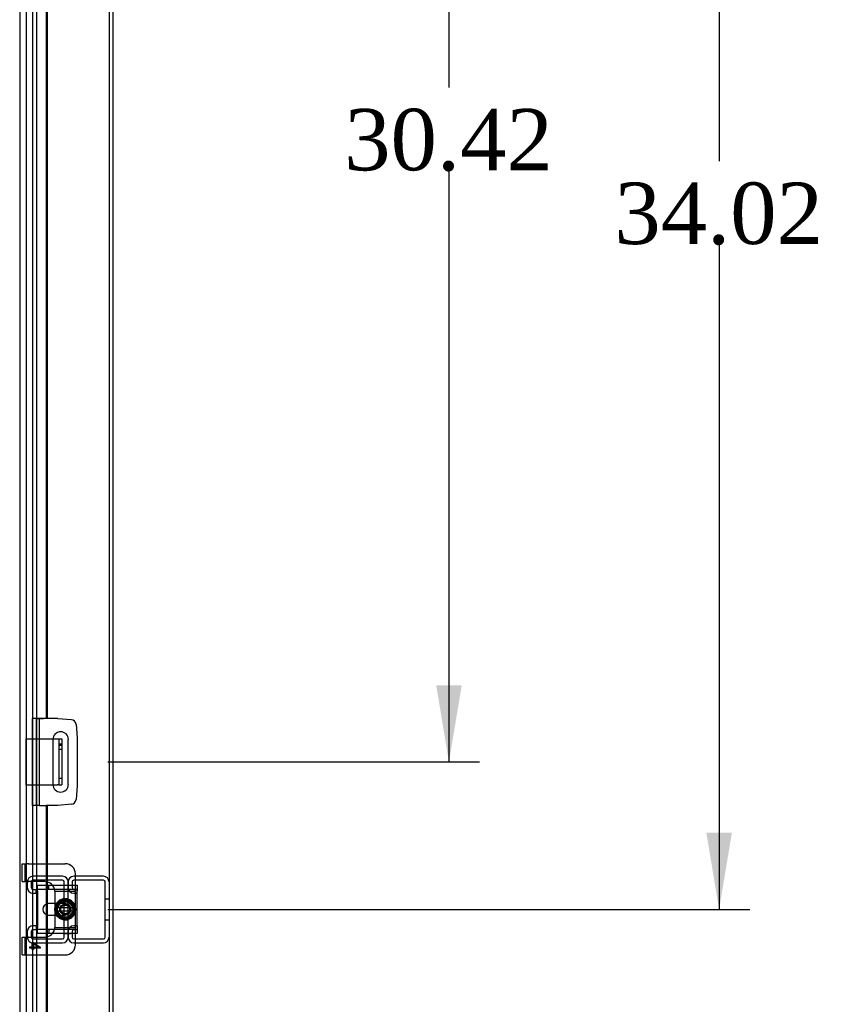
# Model space of a CAD drawing. Header units: inches. Extents: x 1 to 299, y -2 to 199.
# Tile 38 of 65: x 96 to 116, y 98 to 122. Entities that reach past the tile are written whole.
import ezdxf
from ezdxf.enums import TextEntityAlignment as Align
from ezdxf.lldxf.tags import DXFTag

# ---------------------------------------------------------------- set-up
doc = ezdxf.new("R2010")
doc.units = ezdxf.units.IN
doc.header["$MEASUREMENT"] = 0
for name, color, linetype in [('COM40153-1', 7, 'Continuous'), ('COM40153-2', 7, 'Continuous'), ('COM42667', 7, 'Continuous'), ('COM42780', 7, 'Continuous'), ('COM53955-3', 7, 'Continuous'), ('COM53964-2', 7, 'Continuous'), ('COM70220', 7, 'Continuous'), ('COM71176-1', 7, 'Continuous'), ('Default', 7, 'Continuous'), ('SCC19011', 7, 'Continuous'), ('SPR20265', 7, 'Continuous'), ('WAF25035', 7, 'Continuous')]:
    doc.layers.add(name, color=color, linetype=linetype)
doc.styles.add('SEACAD_Times_New_Roman', font='times.ttf')
tags = doc.linetypes.add('HIDDEN2', pattern=[0.1875, 0.125, -0.0625]).pattern_tags.tags
tags[6:7] = [DXFTag(74, 4), DXFTag(75, 0), DXFTag(340, '0'), DXFTag(46, 0.0), DXFTag(50, 0.0), DXFTag(44, 0.0), DXFTag(45, 0.0)]
tags[4:5] = [DXFTag(74, 4), DXFTag(75, 0), DXFTag(340, '0'), DXFTag(46, 0.0), DXFTag(50, 0.0), DXFTag(44, 0.0), DXFTag(45, 0.0)]
doc.dimstyles.new('HAMMOND_(STH_-_300x200)', dxfattribs={"dimtxt": 1.5, "dimasz": 1.875, "dimexe": 0.75, "dimexo": 0.75, "dimgap": 0.375, "dimtad": 0, "dimtih": 1, "dimtoh": 1, "dimzin": 0, "dimdsep": 46, "dimtxsty": 'SEACAD_Times_New_Roman', "dimblk1": '_SE_FILLED', "dimblk2": '_SE_FILLED', "dimsah": 1, "dimcen": 0.75, "dimadec": 0, "dimazin": 0, "dimtfac": 0.8, "dimtofl": 0, "dimtmove": 1, "dimatfit": 3, "dimfxl": 1, "dimtolj": 1, "dimtzin": 0, "dimarcsym": 0})

# ---------------------------------------------------------------- blocks, each defined once
blk = doc.blocks.new('SE2')
at = {"layer": 'COM40153-1', "color": 7, "linetype": 'HIDDEN2'}
for p, q in [((95.952, 103.151), (95.952, 104.276)), ((95.952, 104.276), (96.611, 104.276)), ((96.827, 104.152), (96.755, 104.152)), ((96.827, 104.114), (96.755, 104.114)), ((96.755, 104.027), (96.827, 104.027)), ((96.755, 103.314), (96.827, 103.314)), ((95.952, 103.151), (96.611, 103.151))]:
    blk.add_line(p, q, dxfattribs=at)
at = {"layer": 'COM40153-1', "color": 7, "linetype": 'Continuous'}
for p, q in [((96.611, 104.276), (96.719, 104.276)), ((96.719, 104.276), (96.755, 104.276)), ((96.755, 104.276), (96.827, 104.276)), ((96.755, 104.276), (96.755, 103.151)), ((96.827, 104.276), (96.827, 103.151)), ((96.611, 103.151), (96.719, 103.151)), ((96.755, 103.151), (96.719, 103.151)), ((96.755, 103.151), (96.827, 103.151))]:
    blk.add_line(p, q, dxfattribs=at)
at = {"layer": 'COM40153-2', "color": 7, "linetype": 'Continuous'}
for p, q in [((96.274, 104.776), (96.204, 104.776)), ((96.274, 104.776), (96.274, 102.651)), ((96.274, 104.776), (96.379, 104.776)), ((96.727, 104.776), (96.379, 104.776)), ((96.727, 104.776), (97.061, 104.747)), ((97.175, 104.633), (97.204, 104.299)), ((96.61, 104.264), (96.61, 103.164)), ((96.985, 103.164), (96.985, 104.264)), ((97.204, 104.299), (97.204, 103.128)), ((97.204, 103.128), (97.175, 102.794)), ((96.274, 102.651), (96.204, 102.651)), ((96.28, 102.651), (96.274, 102.651)), ((96.727, 102.651), (96.471, 102.651)), ((97.061, 102.68), (96.727, 102.651))]:
    blk.add_line(p, q, dxfattribs=at)
for centre, radius, start, end in [((97.05, 104.622), 0.125, 5, 85), ((96.798, 104.264), 0.188, 0, 180), ((96.798, 103.164), 0.188, 180, 0), ((97.05, 102.805), 0.125, 275, 355)]:
    blk.add_arc(centre, radius, start, end, dxfattribs=at)
at = {"layer": 'COM42667', "color": 7, "linetype": 'Continuous'}
for p, q in [((96.229, 100.557), (96.229, 100.7)), ((96.229, 100.7), (97.199, 100.7)), ((97.199, 100.7), (97.199, 100.557)), ((96.229, 100.557), (96.229, 99.665)), ((97.199, 99.665), (97.199, 100.557)), ((96.703, 100.252), (96.503, 100.252)), ((96.503, 99.971), (96.703, 99.971)), ((96.229, 99.522), (96.229, 99.665)), ((97.199, 99.665), (97.199, 99.522)), ((97.199, 99.522), (96.229, 99.522))]:
    blk.add_line(p, q, dxfattribs=at)
at = {"layer": 'COM42667', "color": 7, "linetype": 'HIDDEN2'}
for p, q in [((96.229, 100.605), (97.199, 100.605)), ((96.513, 100.605), (96.513, 100.7)), ((96.91, 100.252), (96.703, 100.252)), ((96.703, 99.971), (96.91, 99.971)), ((97.199, 99.617), (96.229, 99.617)), ((96.513, 99.617), (96.513, 99.522)), ((96.862, 99.523), (96.862, 99.522)), ((96.862, 99.523), (96.977, 99.523)), ((96.892, 99.523), (96.892, 99.522)), ((96.971, 99.523), (96.971, 99.522)), ((96.977, 99.523), (96.977, 99.522)), ((96.977, 99.523), (97.002, 99.523)), ((97.002, 99.523), (97.002, 99.522)), ((97.002, 99.523), (97.036, 99.523)), ((97.036, 99.523), (97.036, 99.522))]:
    blk.add_line(p, q, dxfattribs=at)
at = {"layer": 'COM42667', "color": 7, "linetype": 'Continuous'}
blk.add_arc((96.503, 100.111), 0.141, 90, 270, dxfattribs=at)
at = {"layer": 'COM42667', "color": 7, "linetype": 'HIDDEN2'}
blk.add_arc((96.91, 100.111), 0.141, 270, 90, dxfattribs=at)
at = {"layer": 'COM42780', "color": 7, "linetype": 'HIDDEN2'}
for p, q in [((95.86, 101.226), (95.927, 101.226)), ((95.86, 100.789), (95.86, 101.226)), ((95.927, 100.789), (95.927, 101.226)), ((95.927, 101.226), (95.978, 101.226)), ((96.012, 101.226), (95.978, 101.226)), ((96.012, 101.226), (96.471, 101.226)), ((95.86, 100.789), (95.927, 100.789)), ((95.978, 100.789), (95.927, 100.789)), ((95.978, 100.789), (96.012, 100.789)), ((96.41, 100.789), (96.012, 100.789)), ((97.16, 100.604), (97.16, 100.7)), ((97.16, 100.556), (97.16, 100.604)), ((96.659, 100.556), (97.16, 100.556)), ((96.66, 100.539), (96.66, 100.551)), ((96.66, 100.408), (96.66, 100.539)), ((96.66, 100.252), (96.66, 100.408)), ((97.16, 100.551), (97.16, 100.556)), ((97.16, 100.408), (97.16, 100.551)), ((97.16, 100.167), (97.16, 100.408)), ((96.66, 100.042), (96.66, 100.177)), ((96.66, 99.814), (96.66, 99.971)), ((97.16, 99.814), (97.16, 100.065)), ((96.659, 99.666), (97.16, 99.666)), ((96.66, 99.683), (96.66, 99.814)), ((96.66, 99.671), (96.66, 99.683)), ((97.16, 99.671), (97.16, 99.814)), ((97.16, 99.666), (97.16, 99.671)), ((97.16, 99.618), (97.16, 99.666)), ((95.86, 99.433), (95.927, 99.433)), ((95.86, 98.996), (95.86, 99.433)), ((95.927, 98.996), (95.927, 99.433)), ((95.927, 99.433), (95.978, 99.433)), ((96.012, 99.433), (95.978, 99.433)), ((96.012, 99.433), (96.41, 99.433)), ((97.16, 99.522), (97.16, 99.618)), ((96.045, 99.161), (96.045, 99.192)), ((96.045, 99.192), (96.105, 99.192)), ((96.105, 99.161), (96.045, 99.161)), ((96.105, 99.192), (96.105, 99.301)), ((96.105, 99.301), (96.133, 99.301)), ((96.105, 99.128), (96.105, 99.161)), ((96.133, 99.301), (96.295, 99.186)), ((96.246, 99.192), (96.133, 99.271)), ((96.133, 99.271), (96.133, 99.192)), ((96.133, 99.192), (96.246, 99.192)), ((96.295, 99.161), (96.133, 99.161)), ((96.133, 99.161), (96.133, 99.128)), ((96.295, 99.186), (96.295, 99.161)), ((95.86, 98.996), (95.927, 98.996)), ((95.927, 98.996), (95.978, 98.996)), ((95.978, 98.996), (96.012, 98.996)), ((96.012, 98.996), (96.471, 98.996)), ((96.133, 99.128), (96.105, 99.128))]:
    blk.add_line(p, q, dxfattribs=at)
at = {"layer": 'COM42780', "color": 7, "linetype": 'Continuous'}
for p, q in [((96.471, 101.226), (96.91, 101.226)), ((97.16, 100.7), (97.16, 100.976)), ((96.66, 100.177), (96.66, 100.252)), ((96.66, 99.971), (96.66, 100.042)), ((97.16, 99.246), (97.16, 99.522)), ((96.471, 98.996), (96.91, 98.996))]:
    blk.add_line(p, q, dxfattribs=at)
at = {"layer": 'COM42780', "color": 7, "linetype": 'HIDDEN2'}
for radius in [0.195, 0.125, 0.106]:
    blk.add_circle((96.91, 100.111), radius, dxfattribs=at)
at = {"layer": 'COM42780', "color": 7, "linetype": 'Continuous'}
for centre, start, end in [((96.91, 100.976), 0, 90), ((96.41, 100.539), 39.9324, 75.7445), ((96.41, 99.683), 284.2555, 320.0676), ((96.91, 99.246), 270, 0)]:
    blk.add_arc(centre, 0.25, start, end, dxfattribs=at)
at = {"layer": 'COM42780', "color": 7, "linetype": 'HIDDEN2'}
for centre, start, end in [((96.41, 100.539), 75.7445, 90), ((96.41, 100.539), 15.0028, 39.9324), ((96.41, 100.539), 3.8357, 15.0028), ((96.41, 100.539), 2.6763, 3.8357), ((96.41, 99.683), 344.9972, 356.1643), ((96.41, 99.683), 356.1643, 357.3237), ((96.41, 99.683), 270, 284.2555), ((96.41, 99.683), 320.0676, 344.9972)]:
    blk.add_arc(centre, 0.25, start, end, dxfattribs=at)
at = {"layer": 'COM53955-3', "color": 7, "linetype": 'HIDDEN2'}
for p, q in [((96.109, 131.385), (96.109, 69.043)), ((96.204, 104.777), (96.109, 104.777)), ((96.109, 102.651), (96.109, 104.777)), ((96.204, 102.651), (96.204, 104.776)), ((96.204, 102.651), (96.109, 102.651)), ((96.447, 100.7), (96.447, 100.24)), ((96.471, 100.7), (96.471, 100.248)), ((96.447, 99.983), (96.447, 99.522)), ((96.471, 99.974), (96.471, 99.522))]:
    blk.add_line(p, q, dxfattribs=at)
at = {"layer": 'COM53955-3', "color": 7, "linetype": 'Continuous'}
for p, q in [((96.204, 131.385), (96.204, 69.043)), ((96.447, 128.171), (96.447, 104.777)), ((96.471, 128.171), (96.471, 104.777)), ((96.204, 104.776), (96.204, 104.777)), ((96.204, 104.777), (96.264, 104.777)), ((96.447, 104.777), (96.264, 104.777)), ((96.471, 104.777), (96.447, 104.777)), ((96.28, 102.651), (96.447, 102.651)), ((96.471, 102.651), (96.447, 102.651)), ((96.447, 102.651), (96.447, 100.7)), ((96.471, 102.651), (96.471, 100.7)), ((96.447, 100.24), (96.447, 99.983)), ((96.471, 100.248), (96.471, 99.974)), ((96.447, 99.522), (96.447, 72.051)), ((96.471, 99.522), (96.471, 72.051))]:
    blk.add_line(p, q, dxfattribs=at)
at = {"layer": 'COM53964-2', "color": 7, "linetype": 'HIDDEN2'}
for p, q in [((96.844, 100.919), (96.12, 100.919)), ((97.844, 100.919), (97.12, 100.919)), ((95.982, 100.781), (95.982, 100.643)), ((96.077, 100.781), (96.077, 100.643)), ((96.844, 100.824), (96.12, 100.824)), ((96.12, 100.6), (96.203, 100.6)), ((96.203, 100.505), (96.203, 100.6)), ((96.887, 99.432), (96.887, 100.781)), ((96.982, 100.781), (96.982, 100.643)), ((96.982, 99.432), (96.982, 100.781)), ((97.077, 100.781), (97.077, 100.643)), ((97.844, 100.824), (97.12, 100.824)), ((97.12, 100.6), (97.203, 100.6)), ((97.203, 100.505), (97.203, 100.6)), ((97.887, 99.432), (97.887, 100.781)), ((96.12, 100.505), (96.203, 100.505)), ((97.12, 100.505), (97.203, 100.505)), ((97.982, 100.357), (97.887, 100.357)), ((96.203, 99.708), (96.12, 99.708)), ((96.203, 99.708), (96.203, 99.613)), ((96.887, 99.857), (96.982, 99.857)), ((97.203, 99.708), (97.12, 99.708)), ((97.203, 99.708), (97.203, 99.613)), ((97.887, 99.857), (97.982, 99.857)), ((95.982, 99.57), (95.982, 99.432)), ((96.077, 99.57), (96.077, 99.432)), ((96.203, 99.613), (96.12, 99.613)), ((96.12, 99.389), (96.844, 99.389)), ((96.982, 99.57), (96.982, 99.432)), ((97.077, 99.57), (97.077, 99.432)), ((97.203, 99.613), (97.12, 99.613)), ((97.12, 99.389), (97.844, 99.389)), ((96.12, 99.294), (96.844, 99.294)), ((97.12, 99.294), (97.844, 99.294))]:
    blk.add_line(p, q, dxfattribs=at)
for centre, radius, start, end in [((96.12, 100.781), 0.138, 90, 180), ((96.844, 100.781), 0.138, 0, 90), ((97.12, 100.781), 0.138, 90, 180), ((97.844, 100.781), 0.138, 0, 90), ((96.12, 100.643), 0.138, 180, 270), ((96.12, 100.781), 0.043, 90, 180), ((96.12, 100.643), 0.043, 180, 270), ((96.844, 100.781), 0.043, 0, 90), ((97.12, 100.643), 0.138, 180, 270), ((97.12, 100.781), 0.043, 90, 180), ((97.12, 100.643), 0.043, 180, 270), ((97.844, 100.781), 0.043, 0, 90), ((96.12, 99.57), 0.138, 90, 180), ((97.12, 99.57), 0.138, 90, 180), ((96.12, 99.432), 0.138, 180, 270), ((96.12, 99.57), 0.043, 90, 180), ((96.12, 99.432), 0.043, 180, 270), ((96.844, 99.432), 0.043, 270, 0), ((96.844, 99.432), 0.138, 270, 0), ((97.12, 99.432), 0.138, 180, 270), ((97.12, 99.57), 0.043, 90, 180), ((97.12, 99.432), 0.043, 180, 270), ((97.844, 99.432), 0.043, 270, 0), ((97.844, 99.432), 0.138, 270, 0)]:
    blk.add_arc(centre, radius, start, end, dxfattribs=at)
at = {"layer": 'COM70220', "color": 7, "linetype": 'HIDDEN2'}
for p, q in [((95.965, 69.687), (95.965, 130.742)), ((95.966, 69.687), (95.966, 130.742))]:
    blk.add_line(p, q, dxfattribs=at)
at = {"layer": 'COM71176-1', "color": 7, "linetype": 'HIDDEN2'}
for p, q in [((95.797, 130.76), (95.797, 69.45)), ((97.982, 130.76), (97.982, 69.45))]:
    blk.add_line(p, q, dxfattribs=at)
at = {"layer": 'COM71176-1', "color": 7, "linetype": 'Continuous'}
blk.add_line((98.077, 130.76), (98.077, 69.45), dxfattribs=at)
at = {"layer": 'SCC19011', "color": 7, "linetype": 'Continuous'}
for p, q in [((96.91, 100.352), (96.695, 100.22)), ((97.125, 100.22), (96.91, 100.352)), ((96.695, 100.22), (96.695, 100.145)), ((96.695, 100.145), (96.695, 100.077)), ((96.715, 100.145), (96.695, 100.145)), ((96.725, 100.145), (96.715, 100.145)), ((97.094, 100.145), (96.725, 100.145)), ((97.104, 100.145), (97.094, 100.145)), ((97.125, 100.145), (97.104, 100.145)), ((97.125, 100.145), (97.125, 100.22)), ((97.125, 100.077), (97.125, 100.145)), ((96.695, 100.077), (96.695, 100.002)), ((96.695, 100.077), (96.715, 100.077)), ((96.695, 100.002), (96.91, 99.87)), ((96.715, 100.077), (96.725, 100.077)), ((96.725, 100.077), (97.094, 100.077)), ((96.91, 99.87), (97.125, 100.002)), ((97.094, 100.077), (97.104, 100.077)), ((97.104, 100.077), (97.125, 100.077)), ((97.125, 100.002), (97.125, 100.077))]:
    blk.add_line(p, q, dxfattribs=at)
at = {"layer": 'SCC19011', "color": 7, "linetype": 'HIDDEN2'}
blk.add_circle((96.91, 100.111), 0.122, dxfattribs=at)
at = {"layer": 'SCC19011', "color": 7, "linetype": 'Continuous'}
for start, end in [(10.4474, 169.5526), (190.4474, 349.5526)]:
    blk.add_arc((96.91, 100.111), 0.188, start, end, dxfattribs=at)
at = {"layer": 'SPR20265', "color": 7, "linetype": 'HIDDEN2'}
for p, q in [((97.092, 100.111), (97.127, 100.111)), ((96.725, 99.926), (96.75, 99.951))]:
    blk.add_line(p, q, dxfattribs=at)
for points, knots in [([(96.72, 100.238), (96.717, 100.234), (96.698, 100.204), (96.676, 100.14), (96.684, 100.044), (96.728, 99.96), (96.803, 99.9), (96.895, 99.874), (96.991, 99.887), (97.072, 99.937), (97.129, 100.015), (97.149, 100.108), (97.132, 100.202), (97.079, 100.282), (96.999, 100.335), (96.905, 100.352), (96.811, 100.332), (96.733, 100.277), (96.682, 100.196), (96.667, 100.101), (96.689, 100.008), (96.745, 99.93), (96.827, 99.881), (96.922, 99.866), (97.015, 99.889), (97.092, 99.945), (97.142, 100.028), (97.157, 100.122), (97.135, 100.215), (97.079, 100.293), (96.998, 100.344), (96.904, 100.36), (96.81, 100.34), (96.731, 100.286), (96.678, 100.206), (96.659, 100.112), (96.674, 100.031), (96.698, 99.986), (96.709, 99.97)], [0.2327592, 0.2327592, 0.2327592, 0.2327592, 0.2341872, 0.2452831, 0.2563771, 0.2674708, 0.2785654, 0.28966, 0.3007576, 0.3118528, 0.3229492, 0.3340432, 0.3451384, 0.3562353, 0.3673323, 0.3784297, 0.3895246, 0.4006213, 0.4117166, 0.4228156, 0.4339132, 0.4450112, 0.4561079, 0.4672039, 0.4783017, 0.4893995, 0.5004992, 0.5115966, 0.5226954, 0.5337915, 0.544891, 0.5559893, 0.5670899, 0.5781889, 0.5892874, 0.6003855, 0.6114838, 0.6182179, 0.6182179, 0.6182179, 0.6182179]), ([(96.699, 99.97), (96.712, 99.95), (96.749, 99.909), (96.826, 99.865), (96.92, 99.851), (97.013, 99.871), (97.093, 99.925), (97.148, 100.002), (97.171, 100.095), (97.161, 100.19), (97.116, 100.274), (97.045, 100.338), (96.955, 100.371), (96.86, 100.371), (96.772, 100.337), (96.719, 100.291), (96.697, 100.26), (96.692, 100.252)], [0.8028925, 0.8028925, 0.8028925, 0.8028925, 0.8112914, 0.8223931, 0.8334948, 0.8445983, 0.8557003, 0.8668021, 0.8779027, 0.8890041, 0.9001067, 0.9112098, 0.9223136, 0.9334157, 0.9445065, 0.955056, 0.9580988, 0.9580988, 0.9580988, 0.9580988]), ([(96.75, 99.951), (96.73, 99.973), (96.696, 100.019), (96.678, 100.111), (96.695, 100.188), (96.717, 100.227), (96.726, 100.241)], [0, 0, 0, 0, 0.01124685, 0.02526822, 0.0367371, 0.04373616, 0.04373616, 0.04373616, 0.04373616]), ([(96.737, 100.248), (96.73, 100.239), (96.706, 100.204), (96.683, 100.133), (96.693, 100.045), (96.719, 99.996), (96.733, 99.977)], [0.06397395, 0.06397395, 0.06397395, 0.06397395, 0.06779157, 0.07888132, 0.08997324, 0.0983802, 0.0983802, 0.0983802, 0.0983802]), ([(96.693, 100.131), (96.694, 100.144), (96.702, 100.183), (96.722, 100.224), (96.742, 100.248), (96.745, 100.252)], [0.21995858, 0.21995858, 0.21995858, 0.21995858, 0.22541447, 0.23652458, 0.23853227, 0.23853227, 0.23853227, 0.23853227]), ([(96.766, 99.957), (96.763, 99.96), (96.741, 99.981), (96.71, 100.031), (96.695, 100.111), (96.711, 100.191), (96.745, 100.244), (96.771, 100.267), (96.777, 100.272)], [0.37922098, 0.37922098, 0.37922098, 0.37922098, 0.38094922, 0.39205781, 0.40316665, 0.41427643, 0.42538516, 0.42868152, 0.42868152, 0.42868152, 0.42868152]), ([(96.788, 100.331), (96.782, 100.328), (96.75, 100.309), (96.721, 100.281), (96.703, 100.254), (96.702, 100.253)], [0.75353292, 0.75353292, 0.75353292, 0.75353292, 0.75578627, 0.7668873, 0.7674218, 0.7674218, 0.7674218, 0.7674218]), ([(97.019, 100.287), (97.03, 100.281), (97.061, 100.256), (97.101, 100.202), (97.121, 100.122), (97.109, 100.042), (97.067, 99.971), (97.001, 99.922), (96.922, 99.902), (96.841, 99.914), (96.771, 99.956), (96.722, 100.022), (96.703, 100.101), (96.716, 100.182), (96.759, 100.252), (96.825, 100.299), (96.905, 100.317), (96.986, 100.302), (97.054, 100.256), (97.099, 100.188), (97.113, 100.107), (97.095, 100.027), (97.046, 99.961), (96.976, 99.92), (96.894, 99.91), (96.816, 99.934), (96.753, 99.986), (96.717, 100.06), (96.713, 100.142), (96.742, 100.218), (96.8, 100.276), (96.876, 100.306), (96.958, 100.303), (97.031, 100.266), (97.084, 100.203), (97.106, 100.124), (97.093, 100.043), (97.057, 99.988), (97.029, 99.964), (97.02, 99.957)], [0.464438, 0.464438, 0.464438, 0.464438, 0.4698156, 0.4809232, 0.4920326, 0.503138, 0.5142446, 0.52535, 0.5364578, 0.547565, 0.5586721, 0.5697781, 0.5808823, 0.5919888, 0.603094, 0.6142018, 0.6253066, 0.6364118, 0.6475152, 0.6586197, 0.6697249, 0.6808298, 0.6919358, 0.7030382, 0.714142, 0.7252447, 0.7363492, 0.7474536, 0.7585562, 0.7696589, 0.7807596, 0.7918635, 0.8029663, 0.8140692, 0.8251712, 0.836271, 0.8473724, 0.8584731, 0.862923, 0.862923, 0.862923, 0.862923]), ([(96.729, 100.063), (96.729, 100.065), (96.722, 100.093), (96.722, 100.125), (96.729, 100.154), (96.729, 100.156)], [0.91315801, 0.91315801, 0.91315801, 0.91315801, 0.91397592, 0.92507741, 0.92612869, 0.92612869, 0.92612869, 0.92612869]), ([(96.824, 100.301), (96.825, 100.301), (96.849, 100.312), (96.903, 100.324), (96.962, 100.314), (96.991, 100.302), (96.995, 100.3)], [0.43640128, 0.43640128, 0.43640128, 0.43640128, 0.43649234, 0.44759977, 0.45870607, 0.46079764, 0.46079764, 0.46079764, 0.46079764]), ([(96.841, 100.283), (96.859, 100.29), (96.902, 100.3), (96.968, 100.29), (97.028, 100.257), (97.081, 100.195), (97.089, 100.144), (97.092, 100.111)], [0.95046325, 0.95046325, 0.95046325, 0.95046325, 0.95824793, 0.96865358, 0.9770936, 0.98730809, 1, 1, 1, 1]), ([(96.856, 100.32), (96.86, 100.321), (96.891, 100.328), (96.929, 100.328), (96.961, 100.321), (96.966, 100.319)], [0.25678082, 0.25678082, 0.25678082, 0.25678082, 0.25874448, 0.26985449, 0.27231226, 0.27231226, 0.27231226, 0.27231226]), ([(96.958, 100.325), (96.928, 100.332), (96.896, 100.332), (96.866, 100.326), (96.865, 100.326)], [0.03475197, 0.03475197, 0.03475197, 0.03475197, 0.04560719, 0.0457885, 0.0457885, 0.0457885, 0.0457885]), ([(96.874, 100.332), (96.878, 100.333), (96.901, 100.336), (96.925, 100.335), (96.945, 100.332)], [0.068386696, 0.068386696, 0.068386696, 0.068386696, 0.069853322, 0.07824608, 0.07824608, 0.07824608, 0.07824608]), ([(97.067, 100.258), (97.072, 100.252), (97.094, 100.225), (97.121, 100.169), (97.127, 100.087), (97.104, 100.014), (97.075, 99.976), (97.06, 99.961)], [0.28879014, 0.28879014, 0.28879014, 0.28879014, 0.29207573, 0.30318617, 0.31429358, 0.32540417, 0.3342706, 0.3342706, 0.3342706, 0.3342706]), ([(97.127, 100.111), (97.125, 100.145), (97.117, 100.194), (97.088, 100.24), (97.073, 100.256)], [0, 0, 0, 0, 0.01093327, 0.01877746, 0.01877746, 0.01877746, 0.01877746]), ([(97.09, 100.242), (97.091, 100.24), (97.107, 100.217), (97.13, 100.166), (97.134, 100.084), (97.114, 100.02), (97.093, 99.987), (97.085, 99.977)], [0.10246721, 0.10246721, 0.10246721, 0.10246721, 0.10318825, 0.11429938, 0.12541305, 0.13652493, 0.14182713, 0.14182713, 0.14182713, 0.14182713]), ([(97.092, 99.981), (97.107, 100.001), (97.132, 100.051), (97.14, 100.14), (97.118, 100.206), (97.098, 100.237), (97.095, 100.241)], [0.14777242, 0.14777242, 0.14777242, 0.14777242, 0.15652896, 0.16762342, 0.17871777, 0.18057721, 0.18057721, 0.18057721, 0.18057721]), ([(96.741, 99.972), (96.731, 99.985), (96.708, 100.021), (96.696, 100.063), (96.693, 100.089)], [0.19641658, 0.19641658, 0.19641658, 0.19641658, 0.20319267, 0.2141853, 0.2141853, 0.2141853, 0.2141853]), ([(96.982, 99.912), (96.981, 99.911), (96.955, 99.902), (96.905, 99.896), (96.858, 99.905), (96.839, 99.912)], [0.34714247, 0.34714247, 0.34714247, 0.34714247, 0.34762453, 0.35873317, 0.3673569, 0.3673569, 0.3673569, 0.3673569]), ([(96.952, 99.895), (96.937, 99.893), (96.908, 99.89), (96.879, 99.893), (96.864, 99.897)], [0.16392013, 0.16392013, 0.16392013, 0.16392013, 0.1698589, 0.17613515, 0.17613515, 0.17613515, 0.17613515]), ([(96.887, 99.889), (96.896, 99.888), (96.916, 99.887), (96.937, 99.889), (96.948, 99.891)], [0.119894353, 0.119894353, 0.119894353, 0.119894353, 0.123252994, 0.1271342, 0.1271342, 0.1271342, 0.1271342])]:
    blk.add_open_spline(points, degree=3, knots=knots, dxfattribs=at)
at = {"layer": 'SPR20265', "color": 7, "linetype": 'Continuous'}
for points, knots in [([(96.692, 100.252), (96.68, 100.233), (96.658, 100.187), (96.644, 100.108), (96.659, 100.026), (96.681, 99.985), (96.691, 99.97)], [0.95809881, 0.95809881, 0.95809881, 0.95809881, 0.9661238, 0.97598802, 0.98694613, 0.99365696, 0.99365696, 0.99365696, 0.99365696]), ([(96.702, 100.253), (96.685, 100.228), (96.659, 100.172), (96.653, 100.078), (96.675, 100.01), (96.695, 99.976), (96.699, 99.97)], [0.7674218, 0.7674218, 0.7674218, 0.7674218, 0.77798983, 0.7890906, 0.80019147, 0.80289251, 0.80289251, 0.80289251, 0.80289251])]:
    blk.add_open_spline(points, degree=3, knots=knots, dxfattribs=at)
at = {"layer": 'SPR20265', "color": 7, "linetype": 'HIDDEN2'}
for points in [[(96.931, 100.337), (96.914, 100.339), (96.898, 100.339), (96.881, 100.337)], [(96.691, 99.97), (96.701, 99.955), (96.712, 99.941), (96.725, 99.926)]]:
    blk.add_open_spline(points, degree=3, dxfattribs=at)
at = {"layer": 'WAF25035', "color": 7, "linetype": 'Continuous'}
blk.add_circle((96.91, 100.111), 0.25, dxfattribs=at)
at = {"layer": 'WAF25035', "color": 7, "linetype": 'HIDDEN2'}
blk.add_circle((96.91, 100.111), 0.133, dxfattribs=at)
blk = doc.blocks.new('DMBLK2876')
at = {"layer": 'Default', "linetype": 'Continuous'}
for points in [[(106.602, 132.26), (106.289, 134.135), (105.977, 132.26)], [(106.602, 105.589), (105.977, 105.589), (106.289, 103.714)]]:
    blk.add_hatch(color=7, dxfattribs=at).paths.add_polyline_path(points)
at = {"layer": 'Default', "color": 7, "linetype": 'Continuous'}
for p, q in [((98.732, 134.135), (107.039, 134.135)), ((106.289, 134.135), (106.289, 120.199)), ((106.289, 118.174), (106.289, 103.714)), ((97.954, 103.714), (107.039, 103.714))]:
    blk.add_line(p, q, dxfattribs=at)
at = {"layer": 'Default', "color": 7, "linetype": 'Continuous', "style": 'SEACAD_Times_New_Roman'}
blk.add_text('30.42', height=1.5, dxfattribs=at).set_placement((103.73, 119.674), align=Align.TOP_LEFT)
blk = doc.blocks.new('_SE_FILLED')
at = {"color": 0}
blk.add_line((0, 0), (-1, 0), dxfattribs=at)
blk.add_solid([(0, 0), (-1, -0.1665), (-1, 0.1665), (0, 0)], dxfattribs=at)
blk = doc.blocks.new('DMBLK2877')
at = {"layer": 'Default', "linetype": 'Continuous'}
for points in [[(113.205, 132.26), (112.892, 134.135), (112.58, 132.26)], [(113.205, 101.986), (112.58, 101.986), (112.892, 100.111)]]:
    blk.add_hatch(color=7, dxfattribs=at).paths.add_polyline_path(points)
at = {"layer": 'Default', "color": 7, "linetype": 'Continuous'}
for p, q in [((98.732, 134.135), (113.642, 134.135)), ((112.892, 134.135), (112.892, 118.398)), ((112.892, 116.373), (112.892, 100.111)), ((97.949, 100.111), (113.642, 100.111))]:
    blk.add_line(p, q, dxfattribs=at)
at = {"layer": 'Default', "color": 7, "linetype": 'Continuous', "style": 'SEACAD_Times_New_Roman'}
blk.add_text('34.02', height=1.5, dxfattribs=at).set_placement((110.333, 117.873), align=Align.TOP_LEFT)
blk = doc.blocks.new('DMBLK2893')
at = {"layer": 'Default', "linetype": 'Continuous'}
for points in [[(120.193, 132.26), (119.881, 134.135), (119.568, 132.26)], [(120.193, 63.95), (119.568, 63.95), (119.881, 62.075)]]:
    blk.add_hatch(color=7, dxfattribs=at).paths.add_polyline_path(points)
at = {"layer": 'Default', "color": 7, "linetype": 'Continuous'}
for p, q in [((98.732, 134.135), (120.631, 134.135)), ((119.881, 134.135), (119.881, 99.38)), ((119.881, 97.355), (119.881, 62.075)), ((98.732, 62.075), (120.631, 62.075))]:
    blk.add_line(p, q, dxfattribs=at)
at = {"layer": 'Default', "color": 7, "linetype": 'Continuous', "style": 'SEACAD_Times_New_Roman'}
blk.add_text('72.06', height=1.5, dxfattribs=at).set_placement((117.321, 98.855), align=Align.TOP_LEFT)

msp = doc.modelspace()

# ---------------------------------------------------------------- block references
at = {"layer": 'Default'}
msp.add_blockref('SE2', (0, 0), dxfattribs=at)

# ---------------------------------------------------------------- dimensions: what is measured, and where the dimension line sits
at = {"layer": 'Default', "color": 7, "linetype": 'Continuous'}
for base, p2, angle, picture, middle, dimtype in [((112.892, 100.111), (97.199, 100.111), 90, 'DMBLK2877', (112.892, 117.123), 160), ((106.289, 103.714), (97.204, 103.714), 90, 'DMBLK2876', (106.289, 118.924), 160), ((119.881, 134.135), (97.982, 62.075), 270, 'DMBLK2893', (119.881, 98.105), 161)]:
    dim = msp.add_linear_dim(base=base, p1=(97.982, 134.135), p2=p2, angle=angle, text='\\A1;<>', dimstyle='HAMMOND_(STH_-_300x200)', override={"dimtmove": 0}, dxfattribs=at)
    dim.commit()
    dim.dimension.update_dxf_attribs({"geometry": picture, "text_midpoint": middle, "dimtype": dimtype})

doc.saveas('drawing.dxf')
